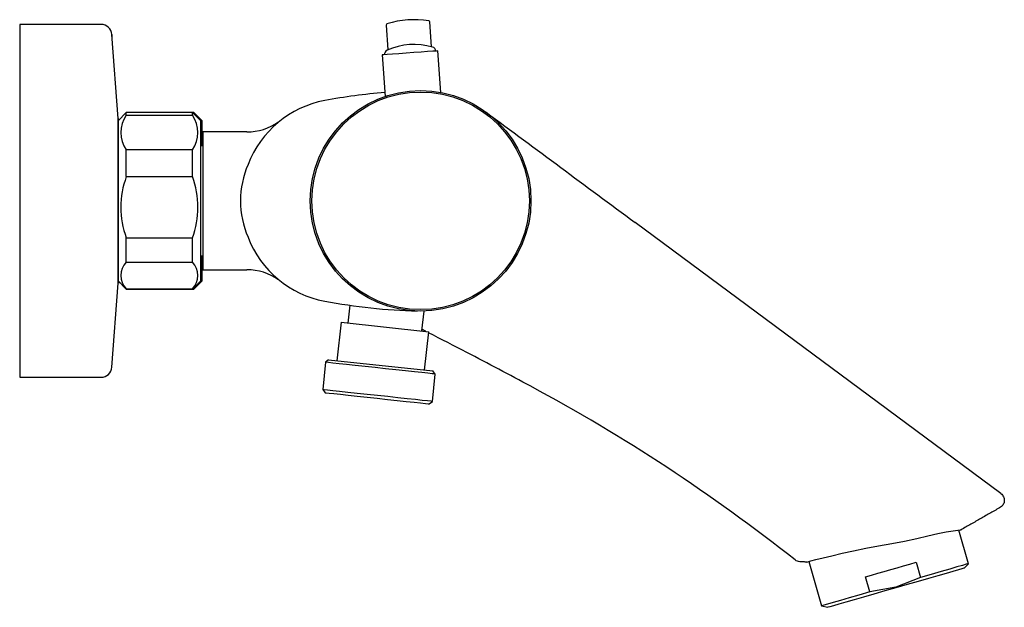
# Model space of a CAD drawing. Header units: millimetres. Extents: x 4233.149 to 4233.328, y 1937.857 to 1937.963.
import ezdxf

# ---------------------------------------------------------------- set-up
doc = ezdxf.new("R2010")
doc.units = ezdxf.units.MM
doc.layers.add('SANINDUSA', color=3, linetype='Continuous')

msp = doc.modelspace()

# ---------------------------------------------------------------- linework, layer by layer
at = {"layer": 'SANINDUSA'}
for p, q in [((4233.223940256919, 1937.958294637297), (4233.223618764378, 1937.962796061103)), ((4233.164017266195, 1937.962352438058), (4233.149280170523, 1937.962352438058)), ((4233.149280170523, 1937.962352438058), (4233.149280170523, 1937.961966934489)), ((4233.149280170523, 1937.961966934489), (4233.149280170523, 1937.898352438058)), ((4233.215738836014, 1937.962233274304), (4233.216060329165, 1937.957731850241)), ((4233.167106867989, 1937.945263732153), (4233.166012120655, 1937.960495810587)), ((4233.166012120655, 1937.960495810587), (4233.166012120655, 1937.960132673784)), ((4233.225658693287, 1937.950025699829), (4233.225121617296, 1937.957545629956)), ((4233.214997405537, 1937.956822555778), (4233.215535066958, 1937.949294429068)), ((4233.225659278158, 1937.95001750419), (4233.225658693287, 1937.950025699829)), ((4233.167106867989, 1937.945263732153), (4233.167106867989, 1937.915441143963)), ((4233.168612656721, 1937.946352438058), (4233.167112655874, 1937.94485243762)), ((4233.167112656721, 1937.915602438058), (4233.167112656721, 1937.945102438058)), ((4233.180612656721, 1937.946352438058), (4233.168612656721, 1937.946352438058)), ((4233.168612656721, 1937.945873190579), (4233.168612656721, 1937.946352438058)), ((4233.168612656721, 1937.945873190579), (4233.180612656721, 1937.945873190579)), ((4233.182112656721, 1937.944852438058), (4233.180612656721, 1937.946352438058)), ((4233.180862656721, 1937.946352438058), (4233.180612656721, 1937.946352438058)), ((4233.180612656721, 1937.945873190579), (4233.180612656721, 1937.946352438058)), ((4233.182362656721, 1937.944852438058), (4233.180862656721, 1937.946352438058)), ((4233.180862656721, 1937.946102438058), (4233.180862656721, 1937.946352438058)), ((4233.182112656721, 1937.915852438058), (4233.182112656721, 1937.944852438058)), ((4233.182362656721, 1937.940352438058), (4233.182362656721, 1937.944852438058)), ((4233.190473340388, 1937.942852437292), (4233.182462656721, 1937.942852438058)), ((4233.182462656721, 1937.942852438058), (4233.182462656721, 1937.937408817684)), ((4233.168612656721, 1937.934746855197), (4233.168612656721, 1937.939578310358)), ((4233.180612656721, 1937.939578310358), (4233.168612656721, 1937.939578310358)), ((4233.180612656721, 1937.934746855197), (4233.180612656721, 1937.939578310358)), ((4233.182462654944, 1937.940352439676), (4233.18211265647, 1937.940352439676)), ((4233.182462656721, 1937.937408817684), (4233.182462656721, 1937.923296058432)), ((4233.168612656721, 1937.934746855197), (4233.180612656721, 1937.934746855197)), ((4233.168612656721, 1937.919226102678), (4233.168612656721, 1937.923644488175)), ((4233.168612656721, 1937.923644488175), (4233.180612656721, 1937.923644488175)), ((4233.180612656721, 1937.919226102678), (4233.180612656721, 1937.923644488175)), ((4233.182462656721, 1937.923296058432), (4233.182462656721, 1937.917852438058)), ((4233.18211265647, 1937.920352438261), (4233.182462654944, 1937.920352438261)), ((4233.182362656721, 1937.915852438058), (4233.182362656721, 1937.920352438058)), ((4233.168612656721, 1937.919226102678), (4233.180612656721, 1937.919226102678)), ((4233.182462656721, 1937.917852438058), (4233.190463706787, 1937.917852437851)), ((4233.166012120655, 1937.900209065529), (4233.167106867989, 1937.915441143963)), ((4233.167112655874, 1937.915852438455), (4233.168612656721, 1937.914352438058)), ((4233.167356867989, 1937.91560822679), (4233.167356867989, 1937.915441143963)), ((4233.180612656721, 1937.914352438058), (4233.182112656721, 1937.915852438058)), ((4233.180862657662, 1937.914352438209), (4233.182362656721, 1937.915852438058)), ((4233.168612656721, 1937.914352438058), (4233.168612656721, 1937.914418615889)), ((4233.168612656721, 1937.914418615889), (4233.180612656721, 1937.914418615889)), ((4233.168612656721, 1937.914352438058), (4233.180612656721, 1937.914352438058)), ((4233.180612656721, 1937.914352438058), (4233.180612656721, 1937.914418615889)), ((4233.180612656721, 1937.914352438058), (4233.180862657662, 1937.914352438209)), ((4233.209129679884, 1937.911418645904), (4233.208783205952, 1937.908193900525)), ((4233.209129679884, 1937.911418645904), (4233.209129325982, 1937.91141535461)), ((4233.222205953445, 1937.906751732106), (4233.222593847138, 1937.91036198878)), ((4233.207540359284, 1937.908327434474), (4233.20679256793, 1937.901367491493)), ((4233.207540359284, 1937.908327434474), (4233.223448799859, 1937.906618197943)), ((4233.222701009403, 1937.899658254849), (4233.223448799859, 1937.906618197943)), ((4233.204750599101, 1937.901084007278), (4233.20421646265, 1937.896112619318)), ((4233.205301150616, 1937.901527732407), (4233.204750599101, 1937.901084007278)), ((4233.205301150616, 1937.901527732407), (4233.224192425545, 1937.899498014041)), ((4233.22410201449, 1937.893976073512), (4233.224636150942, 1937.898947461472)), ((4233.224636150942, 1937.898947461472), (4233.224192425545, 1937.899498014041)), ((4233.149280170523, 1937.898352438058), (4233.164017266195, 1937.898352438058)), ((4233.20421646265, 1937.896112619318), (4233.2046601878, 1937.895562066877)), ((4233.22355146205, 1937.893532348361), (4233.22410201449, 1937.893976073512)), ((4233.32131911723, 1937.864553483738), (4233.319568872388, 1937.870657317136)), ((4233.319972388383, 1937.870701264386), (4233.319844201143, 1937.87068860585)), ((4233.292390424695, 1937.864945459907), (4233.294692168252, 1937.856918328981)), ((4233.311808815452, 1937.864804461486), (4233.312597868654, 1937.86205270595)), ((4233.320516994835, 1937.863722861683), (4233.32131911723, 1937.864553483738)), ((4233.303413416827, 1937.859419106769), (4233.302624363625, 1937.862170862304)), ((4233.294692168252, 1937.856918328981), (4233.295812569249, 1937.856638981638))]:
    msp.add_line(p, q, dxfattribs=at)
at = {"layer": 'SANINDUSA', "flags": 128}
for points in [[(4233.225121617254, 1937.95754563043), (4233.225109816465, 1937.957544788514), (4233.224829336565, 1937.957524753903), (4233.224195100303, 1937.957479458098), (4233.223254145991, 1937.957412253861), (4233.22207625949, 1937.957328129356), (4233.220748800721, 1937.957233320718), (4233.219370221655, 1937.95713486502), (4233.218042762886, 1937.957040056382), (4233.216864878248, 1937.956955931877), (4233.215923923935, 1937.95688872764), (4233.215289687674, 1937.956843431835), (4233.215009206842, 1937.956823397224), (4233.214997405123, 1937.956822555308)], [(4233.32720495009, 1937.877250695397), (4233.306628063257, 1937.892502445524), (4233.260865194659, 1937.926422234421)], [(4233.22463615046, 1937.898947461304), (4233.224534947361, 1937.898958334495), (4233.224089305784, 1937.899006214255), (4233.223304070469, 1937.899090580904), (4233.222207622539, 1937.899208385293), (4233.220839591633, 1937.89935536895), (4233.219249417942, 1937.899526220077), (4233.217494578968, 1937.899714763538), (4233.215638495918, 1937.899914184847), (4233.213748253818, 1937.900117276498), (4233.211892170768, 1937.900316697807), (4233.210137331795, 1937.900505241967), (4233.208547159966, 1937.900676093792), (4233.207179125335, 1937.900823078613), (4233.206082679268, 1937.900940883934), (4233.205297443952, 1937.90102525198), (4233.204851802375, 1937.901073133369), (4233.204750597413, 1937.901084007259)], [(4233.21415923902, 1937.895044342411), (4233.212277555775, 1937.895246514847), (4233.210463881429, 1937.895441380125), (4233.208783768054, 1937.895621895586), (4233.207297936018, 1937.895781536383), (4233.206060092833, 1937.895914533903), (4233.205114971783, 1937.896016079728), (4233.204496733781, 1937.89608250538), (4233.204227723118, 1937.896111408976), (4233.204216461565, 1937.896112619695)], [(4233.204660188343, 1937.895562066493), (4233.204841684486, 1937.895542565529), (4233.205379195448, 1937.895484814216), (4233.206252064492, 1937.895391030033), (4233.207426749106, 1937.89526481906), (4233.208858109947, 1937.895111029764), (4233.210491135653, 1937.894935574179), (4233.212263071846, 1937.894745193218), (4233.214105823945, 1937.894547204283), (4233.215948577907, 1937.894349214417), (4233.2177205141, 1937.894158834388), (4233.219353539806, 1937.893983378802), (4233.220784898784, 1937.893829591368), (4233.22195958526, 1937.893703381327), (4233.222832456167, 1937.893609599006), (4233.223369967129, 1937.893551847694), (4233.223551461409, 1937.893532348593)], [(4233.224102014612, 1937.893976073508), (4233.224090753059, 1937.893977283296), (4233.223821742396, 1937.894006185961), (4233.223203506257, 1937.89407260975), (4233.222258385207, 1937.894174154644), (4233.221020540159, 1937.894307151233), (4233.219534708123, 1937.894466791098), (4233.217854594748, 1937.894647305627), (4233.216040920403, 1937.894842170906), (4233.21415923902, 1937.895044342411)], [(4233.292004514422, 1937.864840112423), (4233.292185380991, 1937.864890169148), (4233.292744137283, 1937.86504084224), (4233.293661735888, 1937.865282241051), (4233.294956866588, 1937.865614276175), (4233.296521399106, 1937.866003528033), (4233.298404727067, 1937.866446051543), (4233.300447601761, 1937.866886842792), (4233.30271215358, 1937.867337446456), (4233.305008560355, 1937.86776713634), (4233.307397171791, 1937.868207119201), (4233.309698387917, 1937.868657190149), (4233.311948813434, 1937.869145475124), (4233.313940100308, 1937.86960162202), (4233.315764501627, 1937.870005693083), (4233.317280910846, 1937.870307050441), (4233.318523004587, 1937.870516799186), (4233.319382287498, 1937.870636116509), (4233.319875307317, 1937.87069214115), (4233.319972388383, 1937.870701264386)], [(4233.302624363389, 1937.862170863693), (4233.303740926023, 1937.862491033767), (4233.304884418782, 1937.862818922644), (4233.306045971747, 1937.863151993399), (4233.307216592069, 1937.863487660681), (4233.308387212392, 1937.863823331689), (4233.309548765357, 1937.864156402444), (4233.310692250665, 1937.86448429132), (4233.311808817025, 1937.864804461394)], [(4233.321319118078, 1937.864553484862), (4233.321275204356, 1937.864540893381), (4233.320925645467, 1937.864440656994), (4233.320235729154, 1937.864242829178), (4233.319223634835, 1937.863952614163), (4233.317916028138, 1937.863577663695), (4233.316347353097, 1937.863127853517), (4233.314558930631, 1937.862615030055), (4233.312597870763, 1937.862052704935)], [(4233.320516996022, 1937.863722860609), (4233.320474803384, 1937.863710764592), (4233.320139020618, 1937.863614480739), (4233.319476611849, 1937.863424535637), (4233.318505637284, 1937.86314611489), (4233.317252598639, 1937.862786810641), (4233.315751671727, 1937.862356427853), (4233.314043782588, 1937.861866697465), (4233.312175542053, 1937.861330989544), (4233.310197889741, 1937.860763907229), (4233.308164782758, 1937.860180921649), (4233.306131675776, 1937.859597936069), (4233.304154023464, 1937.859030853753), (4233.302285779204, 1937.858495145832), (4233.300577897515, 1937.858005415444), (4233.299076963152, 1937.857575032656), (4233.297823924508, 1937.857215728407), (4233.296852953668, 1937.85693730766), (4233.296190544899, 1937.856747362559), (4233.295854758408, 1937.856651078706), (4233.295812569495, 1937.856638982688)], [(4233.312597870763, 1937.862052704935), (4233.308140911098, 1937.860264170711), (4233.303413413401, 1937.859419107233)], [(4233.303413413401, 1937.859419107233), (4233.301452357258, 1937.858856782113), (4233.299663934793, 1937.858343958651), (4233.298095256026, 1937.857894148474), (4233.296787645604, 1937.857519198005), (4233.295775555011, 1937.857228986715), (4233.295085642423, 1937.857031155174), (4233.294736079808, 1937.856930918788), (4233.294692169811, 1937.856918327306)]]:
    msp.add_lwpolyline(points, dxfattribs=at)
at = {"layer": 'SANINDUSA'}
for radius in [0.01999999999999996, 0.01972500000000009]:
    msp.add_circle((4233.221975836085, 1937.930352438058), radius, dxfattribs=at)
for centre, radius, start, end in [((4233.220761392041, 1937.947356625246), 0.01585250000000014, 80.22348979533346, 107.9468000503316), ((4233.22341927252, 1937.962781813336), 0.0001999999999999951, 4.085144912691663, 80.22348979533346), ((4233.164017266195, 1937.960352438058), 0.00200000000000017, 4.110846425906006, 90), ((4233.215938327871, 1937.962247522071), 0.0002000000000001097, 107.9468000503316, 184.0851449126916), ((4233.216217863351, 1937.956927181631), 0.0008000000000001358, 114.1916875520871, 185.3325751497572), ((4233.220807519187, 1937.946710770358), 0.01200000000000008, 73.97860228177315, 114.1916875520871), ((4233.223898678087, 1937.957475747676), 0.0008000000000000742, 2.837714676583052, 73.97860228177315), ((4233.207975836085, 1937.930352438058), 0.01850000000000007, 100.5309929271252, 159.0887658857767), ((4233.224699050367, 1937.840393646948), 0.1099999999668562, 94.80539051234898, 100.5309929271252), ((4233.164862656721, 1937.945102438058), 0.002250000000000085, 0, 4.110846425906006), ((4233.173182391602, 1937.942725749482), 0.005548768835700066, 145.44256075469, 214.55743924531), ((4233.176042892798, 1937.942725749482), 0.005548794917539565, 325.4427462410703, 34.55725375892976), ((4233.190576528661, 1937.952550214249), 0.009685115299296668, 269.4310855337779, 305.493222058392), ((4233.20565271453, 1937.930352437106), 0.01635092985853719, 156.1819990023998, 203.8180009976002), ((4233.183696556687, 1937.92919567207), 0.01607294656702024, 159.7953503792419, 200.2046496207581), ((4233.165528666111, 1937.92919567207), 0.01607303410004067, 339.7954652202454, 20.20453477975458), ((4233.207975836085, 1937.930352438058), 0.01850000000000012, 200.9112341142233, 259.4690070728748), ((4233.171106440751, 1937.916822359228), 0.003463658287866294, 136.0532378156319, 223.9467621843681), ((4233.178118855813, 1937.916822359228), 0.003463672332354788, 316.0534617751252, 43.94653822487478), ((4233.190564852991, 1937.908106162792), 0.009735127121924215, 54.69751673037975, 90.61030102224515), ((4233.164862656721, 1937.915602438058), 0.002250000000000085, 355.8891535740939, 0), ((4233.165112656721, 1937.915602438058), 0.002250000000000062, 355.8891535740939, 0), ((4233.224699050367, 1938.020311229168), 0.1099999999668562, 259.4690070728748, 268.2660832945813), ((4233.164017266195, 1937.900352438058), 0.001999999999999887, 270, 355.8891535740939), ((4233.088722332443, 1937.611230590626), 0.3240058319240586, 51.6198154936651, 61.77926181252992)]:
    msp.add_arc(centre, radius, start, end, dxfattribs=at)
for points, knots in [([(4233.233885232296, 1937.946419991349), (4233.238381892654, 1937.943087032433), (4233.247375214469, 1937.936421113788), (4233.256368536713, 1937.929755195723), (4233.260865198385, 1937.926422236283)], [0, 0, 0, 0, 0.4999999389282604, 1, 1, 1, 1]), ([(4233.241934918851, 1937.896722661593), (4233.238076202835, 1937.898783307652), (4233.231931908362, 1937.902064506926), (4233.225733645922, 1937.90524240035), (4233.22342799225, 1937.906424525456)], [0, 0, 0, 0, 0.628016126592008, 1, 1, 1, 1]), ([(4233.32720495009, 1937.877250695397), (4233.327296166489, 1937.877172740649), (4233.327478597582, 1937.877016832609), (4233.32767202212, 1937.876709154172), (4233.327791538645, 1937.876368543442), (4233.327825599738, 1937.876008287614), (4233.327773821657, 1937.875650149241), (4233.327637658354, 1937.875315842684), (4233.327429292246, 1937.875018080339), (4233.327239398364, 1937.874871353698), (4233.327144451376, 1937.874797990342)], [0, 0, 0, 0, 0.1250013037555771, 0.250000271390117, 0.3750005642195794, 0.4999998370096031, 0.6249994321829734, 0.7499993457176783, 0.8749996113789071, 1, 1, 1, 1]), ([(4233.290734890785, 1937.864899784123), (4233.290581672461, 1937.864920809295), (4233.290275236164, 1937.864962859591), (4233.290018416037, 1937.865135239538), (4233.289890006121, 1937.865221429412)], [0, 0, 0, 0, 0.5000005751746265, 1, 1, 1, 1])]:
    msp.add_open_spline(points, degree=3, knots=knots, dxfattribs=at)
for points in [[(4233.222947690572, 1937.906672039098), (4233.222236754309, 1937.907038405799)], [(4233.327144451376, 1937.874797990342), (4233.319972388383, 1937.870701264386)], [(4233.292004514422, 1937.864840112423), (4233.290734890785, 1937.864899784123)]]:
    msp.add_open_spline(points, degree=1, dxfattribs=at)

doc.saveas('drawing.dxf')
